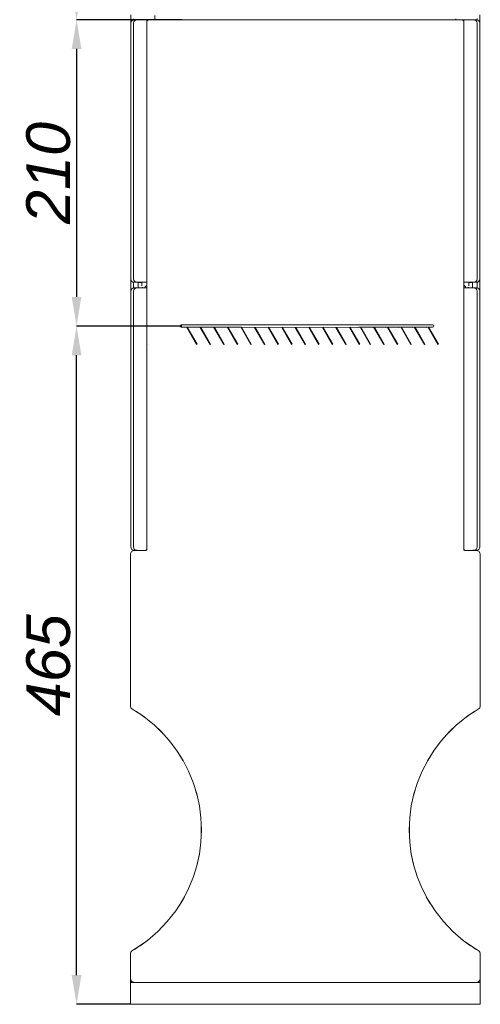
# Model space of a CAD drawing. Header units: millimetres. Extents: x -4580 to -1163, y 355 to 3010.
# Tile 25 of 30: x -3781 to -3465, y 1443 to 2119. Entities that reach past the tile are written whole.
import ezdxf

# ---------------------------------------------------------------- set-up
doc = ezdxf.new("R2010")
doc.units = ezdxf.units.MM
doc.layers.add('kontur', color=7, linetype='Continuous')
doc.layers.add('wymiary', color=7, linetype='Continuous', lineweight=0)
doc.styles.add('style1', font='ariali.ttf', dxfattribs={"height": 30})
doc.dimstyles.new('aaa', dxfattribs={"dimtxt": 30, "dimasz": 20, "dimexe": 0, "dimexo": 0, "dimgap": 4, "dimtad": 1, "dimdec": 0, "dimzin": 9, "dimdsep": 46, "dimtxsty": 'style1', "dimcen": 0.09, "dimclrt": 256, "dimadec": 0, "dimazin": 1, "dimtfac": 1, "dimtdec": 0, "dimtmove": 0, "dimatfit": 0, "dimfxl": 1, "dimtolj": 1, "dimtzin": 0, "dimarcsym": 0})

# ---------------------------------------------------------------- blocks, each defined once
blk = doc.blocks.new('*D35')
at = {"layer": 'Defpoints', "color": 0}
for p in [(-3612.45, 2754.62), (-3741.75, 2118.49), (-3680.24, 2118.49)]:
    blk.add_point(p, dxfattribs=at)
at = {"layer": 'wymiary', "color": 0, "lineweight": -2}
for p, q in [((-3612.45, 2754.62), (-3741.75, 2754.62)), ((-3741.75, 2734.62), (-3741.75, 2138.49)), ((-3680.24, 2118.49), (-3741.75, 2118.49))]:
    blk.add_line(p, q, dxfattribs=at)
at = {"layer": 'wymiary', "color": 0}
for points in [[(-3738.42, 2734.62), (-3745.08, 2734.62), (-3741.75, 2754.62)], [(-3745.08, 2138.49), (-3738.42, 2138.49), (-3741.75, 2118.49)]]:
    blk.add_solid(points, dxfattribs=at)
at = {"layer": 'wymiary', "lineweight": 0, "insert": (-3761.08, 2436.56), "char_height": 30, "attachment_point": 5, "rotation": 90, "style": 'style1'}
blk.add_mtext('\\A1;850', dxfattribs=at)
blk = doc.blocks.new('*D37')
at = {"layer": 'Defpoints', "color": 0}
for p in [(-3669.57, 2118.49), (-3741.75, 1908.49), (-3669.57, 1908.49)]:
    blk.add_point(p, dxfattribs=at)
at = {"layer": 'wymiary', "color": 0, "lineweight": -2}
for p, q in [((-3669.57, 2118.49), (-3741.75, 2118.49)), ((-3741.75, 2098.49), (-3741.75, 1928.49)), ((-3669.57, 1908.49), (-3741.75, 1908.49))]:
    blk.add_line(p, q, dxfattribs=at)
at = {"layer": 'wymiary', "color": 0}
for points in [[(-3738.42, 2098.49), (-3745.08, 2098.49), (-3741.75, 2118.49)], [(-3745.08, 1928.49), (-3738.42, 1928.49), (-3741.75, 1908.49)]]:
    blk.add_solid(points, dxfattribs=at)
at = {"layer": 'wymiary', "lineweight": 0, "insert": (-3761.07, 2013.49), "char_height": 30, "attachment_point": 5, "rotation": 90, "style": 'style1'}
blk.add_mtext('\\A1;210', dxfattribs=at)
blk = doc.blocks.new('*D38')
at = {"layer": 'Defpoints', "color": 0}
for p in [(-3741.75, 1908.49), (-3702.6, 1908.49), (-3704.83, 1443.49)]:
    blk.add_point(p, dxfattribs=at)
at = {"layer": 'wymiary', "color": 0, "lineweight": -2}
for p, q in [((-3702.6, 1908.49), (-3741.75, 1908.49)), ((-3741.75, 1463.49), (-3741.75, 1888.49)), ((-3704.83, 1443.49), (-3741.75, 1443.49))]:
    blk.add_line(p, q, dxfattribs=at)
at = {"layer": 'wymiary', "color": 0}
for points in [[(-3738.42, 1888.49), (-3745.08, 1888.49), (-3741.75, 1908.49)], [(-3745.08, 1463.49), (-3738.42, 1463.49), (-3741.75, 1443.49)]]:
    blk.add_solid(points, dxfattribs=at)
at = {"layer": 'wymiary', "lineweight": 0, "insert": (-3761.07, 1675.99), "char_height": 30, "attachment_point": 5, "rotation": 90, "style": 'style1'}
blk.add_mtext('\\A1;465', dxfattribs=at)

msp = doc.modelspace()

# ---------------------------------------------------------------- linework, layer by layer
at = {"lineweight": 0}
msp.add_line((-3464.84, 1443.49), (-3704.84, 1443.49), dxfattribs=at)
at = {"layer": 'kontur', "color": 7, "lineweight": 0}
for p, q in [((-3704.47, 2121.8), (-3704.47, 2116.12)), ((-3687.96, 2121.49), (-3687.96, 2118.49)), ((-3465.2, 2116.12), (-3465.2, 2121.81)), ((-3704.47, 2116.12), (-3704.47, 2077.7)), ((-3702.6, 2119.24), (-3702.6, 2118.3)), ((-3702.6, 2118.37), (-3702.4, 2118.37)), ((-3702.6, 2116.12), (-3702.6, 1940.77)), ((-3702.22, 2118.37), (-3700.37, 2118.37)), ((-3693.6, 2118.43), (-3700.37, 2118.37)), ((-3699.98, 2118.38), (-3699.33, 2118.38)), ((-3699.24, 2118.45), (-3699.29, 2118.41)), ((-3699.19, 2118.48), (-3699.24, 2118.45)), ((-3699.13, 2118.5), (-3699.19, 2118.48)), ((-3699.19, 2118.38), (-3699.13, 2118.41)), ((-3699.08, 2118.53), (-3699.13, 2118.5)), ((-3699.13, 2118.41), (-3699.08, 2118.43)), ((-3699.02, 2118.54), (-3699.08, 2118.53)), ((-3699.08, 2118.43), (-3699.02, 2118.45)), ((-3698.96, 2118.56), (-3699.02, 2118.54)), ((-3699.02, 2118.45), (-3698.96, 2118.46)), ((-3698.9, 2118.56), (-3698.96, 2118.56)), ((-3698.96, 2118.46), (-3698.9, 2118.47)), ((-3698.84, 2118.56), (-3698.9, 2118.56)), ((-3698.9, 2118.47), (-3698.84, 2118.47)), ((-3687.96, 2118.56), (-3698.84, 2118.56)), ((-3692.34, 2118.47), (-3698.84, 2118.47)), ((-3693.6, 2116.18), (-3693.6, 2118.43)), ((-3692.79, 2118.32), (-3693.6, 2118.32)), ((-3693.6, 1940.77), (-3693.6, 2116.18)), ((-3693.6, 2113.61), (-3693.59, 2113.61)), ((-3693.48, 2117.55), (-3693.59, 2117)), ((-3693.59, 2117), (-3693.59, 2116.26)), ((-3693.35, 2117.82), (-3693.48, 2117.55)), ((-3693.15, 2118.05), (-3693.35, 2117.82)), ((-3692.92, 2118.25), (-3693.15, 2118.05)), ((-3692.65, 2118.39), (-3692.92, 2118.25)), ((-3692.1, 2118.49), (-3692.65, 2118.39)), ((-3506.37, 2118.49), (-3680.8, 2118.49)), ((-3506.37, 2118.49), (-3477.57, 2118.49)), ((-3481.71, 2119.24), (-3481.71, 2118.49)), ((-3481.71, 2118.56), (-3470.84, 2118.56)), ((-3477.57, 2118.49), (-3477.03, 2118.39)), ((-3477.34, 2118.47), (-3470.84, 2118.47)), ((-3477.03, 2118.39), (-3476.76, 2118.25)), ((-3476.89, 2118.32), (-3476.08, 2118.32)), ((-3476.76, 2118.25), (-3476.52, 2118.05)), ((-3476.52, 2118.05), (-3476.33, 2117.82)), ((-3476.33, 2117.82), (-3476.19, 2117.55)), ((-3476.19, 2117.55), (-3476.09, 2117)), ((-3476.09, 2117), (-3476.09, 2116.26)), ((-3476.08, 2113.61), (-3476.09, 2113.61)), ((-3476.08, 2118.43), (-3469.31, 2118.37)), ((-3476.08, 2116.18), (-3476.08, 2118.43)), ((-3476.08, 1940.77), (-3476.08, 2116.18)), ((-3470.84, 2118.56), (-3470.78, 2118.56)), ((-3470.78, 2118.47), (-3470.84, 2118.47)), ((-3470.78, 2118.56), (-3470.72, 2118.56)), ((-3470.72, 2118.46), (-3470.78, 2118.47)), ((-3470.72, 2118.56), (-3470.66, 2118.54)), ((-3470.66, 2118.45), (-3470.72, 2118.46)), ((-3470.66, 2118.54), (-3470.6, 2118.53)), ((-3470.6, 2118.43), (-3470.66, 2118.45)), ((-3470.6, 2118.53), (-3470.55, 2118.5)), ((-3470.55, 2118.41), (-3470.6, 2118.43)), ((-3470.55, 2118.5), (-3470.49, 2118.48)), ((-3470.49, 2118.38), (-3470.55, 2118.41)), ((-3470.49, 2118.48), (-3470.44, 2118.45)), ((-3470.44, 2118.45), (-3470.39, 2118.41)), ((-3469.7, 2118.38), (-3470.35, 2118.38)), ((-3467.46, 2118.37), (-3469.31, 2118.37)), ((-3467.07, 2118.37), (-3467.27, 2118.37)), ((-3467.07, 2119.46), (-3467.07, 2118.31)), ((-3466.91, 2118.28), (-3467.07, 2118.37)), ((-3467.07, 2116.12), (-3467.07, 1940.77)), ((-3465.2, 2077.7), (-3465.2, 2116.12)), ((-3704.47, 2077.7), (-3704.47, 1940.67)), ((-3465.2, 1940.67), (-3465.2, 2077.7)), ((-3704.47, 1940.67), (-3704.47, 1932.37)), ((-3702.76, 1938.61), (-3702.6, 1938.52)), ((-3702.6, 1938.52), (-3702.6, 1935.71)), ((-3702.6, 1938.52), (-3702.41, 1938.52)), ((-3702.22, 1938.52), (-3700.35, 1938.52)), ((-3700.35, 1938.52), (-3693.6, 1938.52)), ((-3699.59, 1938.49), (-3699.59, 1934.63)), ((-3696.97, 1938.49), (-3699.59, 1938.49)), ((-3696.97, 1938.52), (-3696.97, 1936.99)), ((-3693.6, 1944.11), (-3693.59, 1944.11)), ((-3693.6, 1938.52), (-3693.6, 1940.77)), ((-3693.59, 1940.64), (-3693.59, 1755.49)), ((-3476.08, 1944.11), (-3476.09, 1944.11)), ((-3476.09, 1940.64), (-3476.09, 1755.49)), ((-3476.08, 1938.52), (-3476.08, 1940.77)), ((-3469.33, 1938.52), (-3476.08, 1938.52)), ((-3472.7, 1938.52), (-3472.7, 1936.99)), ((-3472.7, 1938.49), (-3470.09, 1938.49)), ((-3470.09, 1938.49), (-3470.09, 1934.63)), ((-3467.46, 1938.52), (-3469.33, 1938.52)), ((-3467.07, 1938.52), (-3467.4, 1938.52)), ((-3467.07, 1938.52), (-3467.07, 1935.71)), ((-3465.2, 1932.37), (-3465.2, 1940.67)), ((-3704.47, 1932.37), (-3704.47, 1893.95)), ((-3702.6, 1935.71), (-3702.6, 1934.55)), ((-3702.6, 1934.62), (-3702.4, 1934.62)), ((-3702.6, 1932.37), (-3702.6, 1757.02)), ((-3702.22, 1934.62), (-3700.37, 1934.62)), ((-3693.6, 1934.68), (-3700.37, 1934.62)), ((-3699.98, 1934.63), (-3699.59, 1934.63)), ((-3696.97, 1935.98), (-3696.97, 1936.99)), ((-3696.59, 1935.14), (-3696.59, 1934.74)), ((-3693.59, 1934.74), (-3696.59, 1934.74)), ((-3694.18, 1935.89), (-3694.72, 1935.45)), ((-3694.72, 1934.74), (-3694.72, 1935.45)), ((-3693.84, 1936.39), (-3694.18, 1935.89)), ((-3693.64, 1936.99), (-3693.84, 1936.39)), ((-3693.6, 1932.43), (-3693.6, 1934.68)), ((-3693.6, 1757.02), (-3693.6, 1932.43)), ((-3476.09, 1934.74), (-3473.09, 1934.74)), ((-3476.08, 1932.43), (-3476.08, 1934.68)), ((-3476.08, 1934.68), (-3469.31, 1934.62)), ((-3476.08, 1757.02), (-3476.08, 1932.43)), ((-3476.04, 1936.99), (-3475.84, 1936.39)), ((-3475.84, 1936.39), (-3475.5, 1935.89)), ((-3475.5, 1935.89), (-3474.96, 1935.45)), ((-3474.96, 1934.74), (-3474.96, 1935.45)), ((-3473.09, 1935.14), (-3473.09, 1934.74)), ((-3472.7, 1935.98), (-3472.7, 1936.99)), ((-3469.7, 1934.63), (-3470.09, 1934.63)), ((-3467.46, 1934.62), (-3469.31, 1934.62)), ((-3467.07, 1934.62), (-3467.27, 1934.62)), ((-3467.07, 1935.71), (-3467.07, 1934.56)), ((-3467.07, 1932.37), (-3467.07, 1757.02)), ((-3465.2, 1893.95), (-3465.2, 1932.37)), ((-3476.08, 1929.86), (-3476.09, 1929.86)), ((-3670.04, 1909.24), (-3497.54, 1909.24)), ((-3665.84, 1907.74), (-3670.04, 1907.74)), ((-3665.84, 1907.74), (-3666.17, 1907.55)), ((-3666.17, 1907.55), (-3659.42, 1895.86)), ((-3665.84, 1907.74), (-3659.09, 1896.05)), ((-3656.54, 1907.74), (-3665.84, 1907.74)), ((-3656.54, 1907.74), (-3656.87, 1907.55)), ((-3656.87, 1907.55), (-3650.12, 1895.86)), ((-3656.54, 1907.74), (-3649.79, 1896.05)), ((-3647.24, 1907.74), (-3656.54, 1907.74)), ((-3647.24, 1907.74), (-3647.57, 1907.55)), ((-3647.57, 1907.55), (-3640.82, 1895.86)), ((-3647.24, 1907.74), (-3640.49, 1896.05)), ((-3637.94, 1907.74), (-3647.24, 1907.74)), ((-3637.94, 1907.74), (-3638.27, 1907.55)), ((-3638.27, 1907.55), (-3631.52, 1895.86)), ((-3637.94, 1907.74), (-3631.19, 1896.05)), ((-3628.64, 1907.74), (-3637.94, 1907.74)), ((-3628.64, 1907.74), (-3628.97, 1907.55)), ((-3548.24, 1907.74), (-3628.97, 1907.55)), ((-3628.97, 1907.55), (-3622.22, 1895.86)), ((-3628.64, 1907.74), (-3621.89, 1896.05)), ((-3619.67, 1907.55), (-3612.92, 1895.86)), ((-3619.34, 1907.74), (-3612.59, 1896.05)), ((-3610.37, 1907.55), (-3603.62, 1895.86)), ((-3610.04, 1907.74), (-3603.29, 1896.05)), ((-3601.07, 1907.55), (-3594.32, 1895.86)), ((-3600.74, 1907.74), (-3593.99, 1896.05)), ((-3591.77, 1907.55), (-3585.02, 1895.86)), ((-3591.44, 1907.74), (-3584.69, 1896.05)), ((-3582.47, 1907.55), (-3575.72, 1895.86)), ((-3582.14, 1907.74), (-3575.39, 1896.05)), ((-3573.17, 1907.55), (-3566.42, 1895.86)), ((-3572.84, 1907.74), (-3566.09, 1896.05)), ((-3563.87, 1907.55), (-3557.12, 1895.86)), ((-3563.54, 1907.74), (-3556.79, 1896.05)), ((-3554.57, 1907.55), (-3547.82, 1895.86)), ((-3554.24, 1907.74), (-3547.49, 1896.05)), ((-3548.24, 1907.74), (-3548.57, 1907.55)), ((-3538.94, 1907.74), (-3548.24, 1907.74)), ((-3547.12, 1907.55), (-3540.37, 1895.86)), ((-3546.8, 1907.74), (-3540.05, 1896.05)), ((-3538.94, 1907.74), (-3539.27, 1907.55)), ((-3529.64, 1907.74), (-3538.94, 1907.74)), ((-3537.82, 1907.55), (-3531.07, 1895.86)), ((-3537.5, 1907.74), (-3530.75, 1896.05)), ((-3529.64, 1907.74), (-3529.97, 1907.55)), ((-3520.34, 1907.74), (-3529.64, 1907.74)), ((-3528.52, 1907.55), (-3521.77, 1895.86)), ((-3528.2, 1907.74), (-3521.45, 1896.05)), ((-3520.34, 1907.74), (-3520.67, 1907.55)), ((-3511.04, 1907.74), (-3520.34, 1907.74)), ((-3519.22, 1907.55), (-3512.47, 1895.86)), ((-3518.9, 1907.74), (-3512.15, 1896.05)), ((-3511.04, 1907.74), (-3511.37, 1907.55)), ((-3501.74, 1907.74), (-3511.04, 1907.74)), ((-3509.92, 1907.55), (-3503.17, 1895.86)), ((-3509.6, 1907.74), (-3502.85, 1896.05)), ((-3501.74, 1907.74), (-3502.07, 1907.55)), ((-3497.54, 1907.74), (-3501.74, 1907.74)), ((-3500.62, 1907.55), (-3493.87, 1895.86)), ((-3500.3, 1907.74), (-3493.55, 1896.05)), ((-3704.47, 1893.95), (-3704.47, 1756.92)), ((-3692.55, 1896.14), (-3692.54, 1896.14)), ((-3659.09, 1896.05), (-3659.42, 1895.86)), ((-3649.79, 1896.05), (-3650.12, 1895.86)), ((-3640.49, 1896.05), (-3640.82, 1895.86)), ((-3631.19, 1896.05), (-3631.52, 1895.86)), ((-3621.89, 1896.05), (-3622.22, 1895.86)), ((-3612.59, 1896.05), (-3612.92, 1895.86)), ((-3603.29, 1896.05), (-3603.62, 1895.86)), ((-3593.99, 1896.05), (-3594.32, 1895.86)), ((-3584.69, 1896.05), (-3585.02, 1895.86)), ((-3575.39, 1896.05), (-3575.72, 1895.86)), ((-3566.09, 1896.05), (-3566.42, 1895.86)), ((-3556.79, 1896.05), (-3557.12, 1895.86)), ((-3547.49, 1896.05), (-3547.82, 1895.86)), ((-3540.05, 1896.05), (-3540.37, 1895.86)), ((-3530.75, 1896.05), (-3531.07, 1895.86)), ((-3521.45, 1896.05), (-3521.77, 1895.86)), ((-3512.15, 1896.05), (-3512.47, 1895.86)), ((-3502.85, 1896.05), (-3503.17, 1895.86)), ((-3493.55, 1896.05), (-3493.87, 1895.86)), ((-3465.2, 1756.92), (-3465.2, 1893.95)), ((-3693.6, 1762.24), (-3693.59, 1762.24)), ((-3476.08, 1762.24), (-3476.09, 1762.24)), ((-3693.81, 1754.96), (-3693.64, 1755.2)), ((-3693.62, 1755.27), (-3693.74, 1755.03)), ((-3693.64, 1755.2), (-3693.58, 1755.49)), ((-3693.59, 1755.49), (-3693.62, 1755.27)), ((-3693.6, 1755.37), (-3693.6, 1757.02)), ((-3476.09, 1755.49), (-3476.09, 1755.49)), ((-3476.04, 1755.2), (-3476.09, 1755.49)), ((-3476.09, 1755.49), (-3476.06, 1755.27)), ((-3476.08, 1755.36), (-3476.08, 1757.02)), ((-3476.06, 1755.27), (-3475.93, 1755.03)), ((-3475.87, 1754.96), (-3476.04, 1755.2)), ((-3704.79, 1752.28), (-3704.84, 1751.74)), ((-3704.84, 1751.74), (-3704.84, 1730.05)), ((-3704.84, 1751.61), (-3704.84, 1750.81)), ((-3704.84, 1750.81), (-3704.84, 1648.36)), ((-3704.84, 1750.81), (-3704.84, 1730.05)), ((-3704.61, 1752.89), (-3704.79, 1752.28)), ((-3704.33, 1753.41), (-3704.61, 1752.89)), ((-3703.96, 1753.86), (-3704.33, 1753.41)), ((-3702.99, 1754.51), (-3703.96, 1753.86)), ((-3702.42, 1754.68), (-3702.99, 1754.51)), ((-3702.76, 1754.86), (-3702.6, 1754.77)), ((-3702.26, 1754.66), (-3702.67, 1754.61)), ((-3702.6, 1754.77), (-3702.41, 1754.77)), ((-3701.84, 1754.74), (-3702.42, 1754.68)), ((-3702.22, 1754.77), (-3702.1, 1754.77)), ((-3694.34, 1754.74), (-3701.84, 1754.74)), ((-3696.97, 1754.77), (-3696.97, 1754.74)), ((-3694.34, 1754.74), (-3694.05, 1754.79)), ((-3694.15, 1754.76), (-3694.34, 1754.74)), ((-3693.99, 1754.83), (-3694.15, 1754.76)), ((-3694.05, 1754.79), (-3693.81, 1754.96)), ((-3693.85, 1754.92), (-3693.99, 1754.83)), ((-3693.74, 1755.03), (-3693.85, 1754.92)), ((-3475.93, 1755.03), (-3475.83, 1754.92)), ((-3475.63, 1754.79), (-3475.87, 1754.96)), ((-3475.83, 1754.92), (-3475.69, 1754.83)), ((-3475.69, 1754.83), (-3475.53, 1754.76)), ((-3475.34, 1754.74), (-3475.63, 1754.79)), ((-3475.53, 1754.76), (-3475.34, 1754.74)), ((-3475.34, 1754.74), (-3470.16, 1754.74)), ((-3472.7, 1754.77), (-3472.7, 1754.74)), ((-3470.05, 1754.74), (-3470.16, 1754.74)), ((-3468.95, 1754.74), (-3470.05, 1754.74)), ((-3469.33, 1754.77), (-3470.04, 1754.77)), ((-3470, 1754.74), (-3468.98, 1754.74)), ((-3467.46, 1754.77), (-3469.33, 1754.77)), ((-3467.84, 1754.74), (-3468.95, 1754.74)), ((-3467.84, 1754.74), (-3467.25, 1754.68)), ((-3467.43, 1754.66), (-3467.01, 1754.61)), ((-3467.07, 1754.77), (-3467.4, 1754.77)), ((-3467.25, 1754.68), (-3466.69, 1754.51)), ((-3466.69, 1754.51), (-3465.72, 1753.86)), ((-3465.72, 1753.86), (-3465.34, 1753.41)), ((-3465.34, 1753.41), (-3465.07, 1752.89)), ((-3465.07, 1752.89), (-3464.89, 1752.28)), ((-3464.89, 1752.28), (-3464.84, 1751.74)), ((-3464.84, 1751.74), (-3464.84, 1730.05)), ((-3464.84, 1751.61), (-3464.84, 1750.81)), ((-3464.84, 1750.81), (-3464.84, 1648.36)), ((-3464.84, 1750.81), (-3464.84, 1730.05)), ((-3704.84, 1730.05), (-3704.84, 1648.36)), ((-3464.84, 1730.05), (-3464.84, 1648.36)), ((-3704.84, 1648.36), (-3704.74, 1647.59)), ((-3704.74, 1647.59), (-3704.44, 1646.87)), ((-3464.94, 1647.59), (-3465.23, 1646.87)), ((-3464.84, 1648.36), (-3464.94, 1647.59)), ((-3703.99, 1646.27), (-3704.44, 1646.87)), ((-3703.4, 1645.8), (-3703.99, 1646.27)), ((-3703.4, 1645.8), (-3701.26, 1644.5)), ((-3701.26, 1644.5), (-3696.61, 1641.41)), ((-3696.61, 1641.41), (-3693.07, 1638.77)), ((-3473.07, 1641.41), (-3476.61, 1638.77)), ((-3468.42, 1644.5), (-3473.07, 1641.41)), ((-3466.28, 1645.8), (-3468.42, 1644.5)), ((-3466.28, 1645.8), (-3465.69, 1646.27)), ((-3465.69, 1646.27), (-3465.23, 1646.87)), ((-3693.07, 1638.77), (-3688.28, 1634.79)), ((-3688.28, 1634.79), (-3683.76, 1630.5)), ((-3481.4, 1634.79), (-3485.92, 1630.5)), ((-3476.61, 1638.77), (-3481.4, 1634.79)), ((-3686.97, 1633.54), (-3683.23, 1629.9)), ((-3683.76, 1630.5), (-3678.19, 1624.34)), ((-3485.92, 1630.5), (-3491.49, 1624.34)), ((-3482.71, 1633.54), (-3486.45, 1629.9)), ((-3678.19, 1624.34), (-3673.17, 1617.72)), ((-3491.49, 1624.34), (-3496.51, 1617.72)), ((-3673.18, 1617.73), (-3668.6, 1610.42)), ((-3673.17, 1617.72), (-3668.74, 1610.7)), ((-3496.5, 1617.73), (-3501.08, 1610.42)), ((-3496.51, 1617.72), (-3500.94, 1610.7)), ((-3668.74, 1610.7), (-3664.94, 1603.31)), ((-3500.94, 1610.7), (-3504.74, 1603.31)), ((-3664.94, 1603.31), (-3661.78, 1595.63)), ((-3504.74, 1603.31), (-3507.9, 1595.63)), ((-3661.78, 1595.63), (-3659.31, 1587.7)), ((-3507.9, 1595.63), (-3510.37, 1587.7)), ((-3660.41, 1591.25), (-3659.03, 1586.45)), ((-3659.31, 1587.7), (-3657.52, 1579.59)), ((-3510.37, 1587.7), (-3512.15, 1579.59)), ((-3509.27, 1591.25), (-3510.65, 1586.45)), ((-3657.52, 1579.59), (-3656.45, 1571.36)), ((-3512.15, 1579.59), (-3513.23, 1571.36)), ((-3656.45, 1571.36), (-3656.09, 1563.06)), ((-3513.23, 1571.36), (-3513.59, 1563.06)), ((-3656.09, 1563.06), (-3656.45, 1554.76)), ((-3656.18, 1565.11), (-3656.27, 1558.84)), ((-3513.59, 1563.06), (-3513.23, 1554.76)), ((-3513.5, 1565.11), (-3513.41, 1558.84)), ((-3656.45, 1554.76), (-3657.52, 1546.53)), ((-3513.23, 1554.76), (-3512.15, 1546.53)), ((-3657.51, 1546.63), (-3659.56, 1537.62)), ((-3657.52, 1546.53), (-3659.31, 1538.42)), ((-3512.17, 1546.63), (-3510.12, 1537.62)), ((-3512.15, 1546.53), (-3510.37, 1538.42)), ((-3659.31, 1538.42), (-3661.78, 1530.49)), ((-3510.37, 1538.42), (-3507.9, 1530.49)), ((-3661.78, 1530.49), (-3664.94, 1522.81)), ((-3507.9, 1530.49), (-3504.74, 1522.81)), ((-3664.94, 1522.81), (-3668.74, 1515.43)), ((-3504.74, 1522.81), (-3500.94, 1515.43)), ((-3668.74, 1515.43), (-3673.77, 1507.55)), ((-3667.8, 1517.25), (-3670.53, 1512.62)), ((-3501.88, 1517.25), (-3499.15, 1512.62)), ((-3500.94, 1515.43), (-3495.91, 1507.55)), ((-3673.77, 1507.55), (-3679.53, 1500.2)), ((-3495.91, 1507.55), (-3490.15, 1500.2)), ((-3679.53, 1500.2), (-3685.99, 1493.44)), ((-3490.15, 1500.2), (-3483.69, 1493.44)), ((-3685.99, 1493.44), (-3693.07, 1487.35)), ((-3483.69, 1493.44), (-3476.61, 1487.35)), ((-3693.07, 1487.35), (-3697.41, 1484.16)), ((-3476.61, 1487.35), (-3472.27, 1484.16)), ((-3704.84, 1477.81), (-3704.73, 1478.55)), ((-3704.73, 1478.55), (-3704.44, 1479.25)), ((-3701.92, 1481.21), (-3703.4, 1480.32)), ((-3697.41, 1484.16), (-3701.92, 1481.21)), ((-3472.27, 1484.16), (-3467.75, 1481.21)), ((-3467.75, 1481.21), (-3466.28, 1480.32)), ((-3464.95, 1478.55), (-3465.23, 1479.25)), ((-3464.84, 1477.81), (-3464.95, 1478.55)), ((-3704.84, 1477.81), (-3704.84, 1476.98)), ((-3704.84, 1477.76), (-3704.84, 1467.72)), ((-3704.84, 1476.98), (-3704.84, 1471.4)), ((-3464.84, 1477.81), (-3464.84, 1476.98)), ((-3464.84, 1477.76), (-3464.84, 1443.49)), ((-3464.84, 1476.98), (-3464.84, 1471.4)), ((-3704.84, 1471.4), (-3704.84, 1467.72)), ((-3704.84, 1467.72), (-3704.84, 1443.49)), ((-3704.84, 1467.72), (-3704.84, 1464.57)), ((-3464.84, 1471.4), (-3464.84, 1443.49)), ((-3464.84, 1467.72), (-3464.84, 1461.49)), ((-3464.84, 1467.72), (-3464.84, 1464.57)), ((-3704.84, 1464.57), (-3704.83, 1443.49)), ((-3701.46, 1458.49), (-3704.84, 1458.49)), ((-3701.46, 1458.49), (-3704.84, 1458.49)), ((-3611.09, 1458.49), (-3701.84, 1458.49)), ((-3675.21, 1458.49), (-3494.46, 1458.49)), ((-3675.21, 1458.49), (-3494.46, 1458.49)), ((-3586.53, 1458.49), (-3584.84, 1458.49)), ((-3583.14, 1458.49), (-3584.84, 1458.49)), ((-3558.59, 1458.49), (-3467.84, 1458.49)), ((-3468.21, 1458.49), (-3464.84, 1458.49)), ((-3468.21, 1458.49), (-3464.84, 1458.49)), ((-3464.84, 1464.57), (-3464.84, 1461.42))]:
    msp.add_line(p, q, dxfattribs=at)
for centre, radius, start, end in [((-3702.22, 2116.12), 2.25, 90, 180.01842), ((-3700.35, 2116.12), 2.25, 90.5, 180), ((-3688.73, 2119.22), 0.749, 298.18361, 0), ((-3469.33, 2116.12), 2.25, 0, 89.5), ((-3467.46, 2116.12), 2.25, 0.01839, 90), ((-3702.22, 1940.77), 2.25, 180.35201, 270), ((-3700.35, 1940.77), 2.25, 180, 270), ((-3695.85, 1938.45), 2.25, 0, 1.90386), ((-3473.83, 1938.45), 2.25, 178.09614, 180), ((-3469.33, 1940.77), 2.25, 270, 0), ((-3467.46, 1940.77), 2.25, 270, 0.01839), ((-3702.22, 1932.37), 2.25, 90, 180.01842), ((-3700.35, 1932.37), 2.25, 90.5, 180), ((-3696.23, 1935.48), 0.749, 240.96179, 262.18998), ((-3695.85, 1937.4), 2.25, 349.47152, 0), ((-3473.83, 1937.4), 2.25, 180, 190.52848), ((-3473.45, 1935.48), 0.749, 277.81002, 298.9425), ((-3469.33, 1932.37), 2.25, 0, 89.5), ((-3467.46, 1932.37), 2.25, 0.01839, 90), ((-3670.04, 1908.49), 0.75, 90, 270), ((-3497.54, 1908.49), 0.75, 270, 90), ((-3702.22, 1757.02), 2.25, 180.35201, 270), ((-3700.35, 1757.02), 2.25, 180, 270), ((-3469.33, 1757.02), 2.25, 270, 0), ((-3467.46, 1757.02), 2.25, 270, 0.01839), ((-3701.84, 1648.36), 3, 238.58536, 239.49751), ((-3752.09, 1563.06), 96, 52.06172, 59.49751), ((-3417.59, 1563.06), 96, 120.50249, 127.93828), ((-3467.84, 1648.36), 3, 300.50249, 301.41464), ((-3752.09, 1563.06), 96, 300.50249, 307.93826), ((-3417.59, 1563.06), 96, 232.06174, 239.49751), ((-3701.84, 1477.76), 3, 121.41464, 150.25124), ((-3701.84, 1477.76), 3, 120.50249, 121.41464), ((-3467.84, 1477.76), 3, 58.58536, 59.49751), ((-3467.84, 1477.76), 3, 29.74876, 58.58536), ((-3701.84, 1477.76), 3, 179.0935, 180), ((-3467.84, 1477.76), 3, 0, 0.9065), ((-3701.84, 1461.49), 3, 180, 181.34673), ((-3701.84, 1461.49), 3, 181.34673, 225), ((-3701.84, 1461.49), 3, 225, 268.50219), ((-3701.84, 1461.49), 3, 268.50219, 270), ((-3467.84, 1461.49), 3, 270, 271.49781), ((-3467.84, 1461.49), 3, 271.49781, 315), ((-3467.84, 1461.49), 3, 315, 358.65327), ((-3467.84, 1461.49), 3, 358.65327, 0)]:
    msp.add_arc(centre, radius, start, end, dxfattribs=at)

# ---------------------------------------------------------------- dimensions: what is measured, and where the dimension line sits
at = {"layer": 'wymiary', "color": 7, "lineweight": 0}
dim = msp.add_linear_dim(base=(-3741.75, 2118.49), p1=(-3612.45, 2754.62), p2=(-3680.24, 2118.49), angle=90, text='850', dimstyle='aaa', dxfattribs=at)
dim.commit()
dim.dimension.update_dxf_attribs({"geometry": '*D35', "text_midpoint": (-3761.08, 2436.56)})
for p1, p2, picture, middle in [((-3669.57, 2118.49), (-3669.57, 1908.49), '*D37', (-3761.07, 2013.49)), ((-3704.83, 1443.49), (-3702.6, 1908.49), '*D38', (-3761.07, 1675.99))]:
    dim = msp.add_linear_dim(base=(-3741.75, 1908.49), p1=p1, p2=p2, angle=90, dimstyle='aaa', dxfattribs=at)
    dim.commit()
    dim.dimension.update_dxf_attribs({"geometry": picture, "text_midpoint": middle})

doc.saveas('drawing.dxf')
